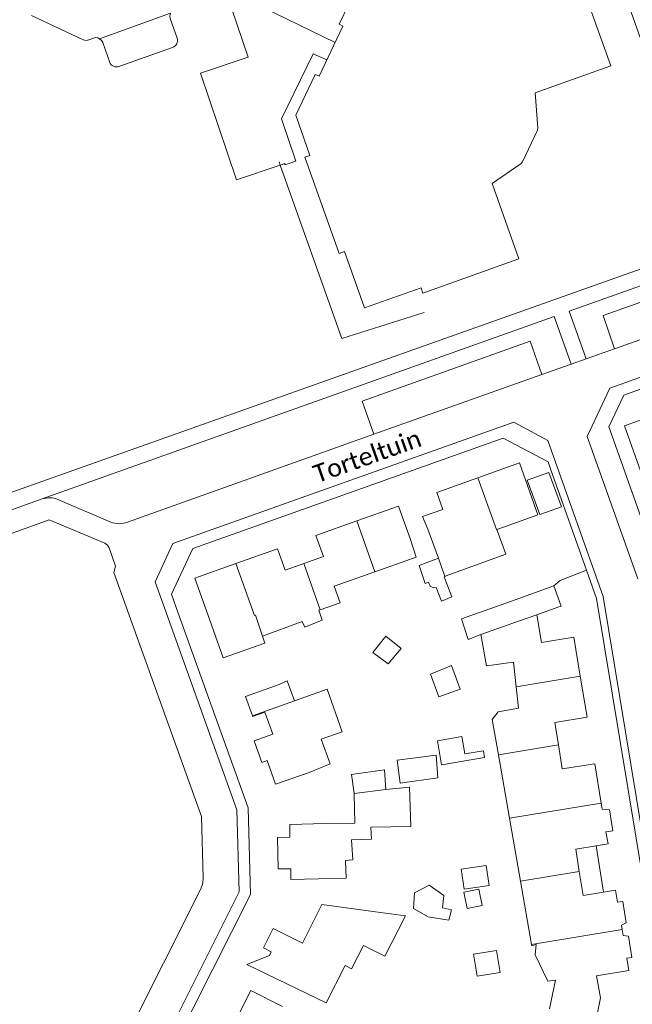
# Model space of a CAD drawing. Extents: x 177628 to 188968, y 384226 to 390673.
# Tile 220 of 256: x 184437 to 184523, y 386131 to 386269. Entities that reach past the tile are written whole.
import ezdxf

# ---------------------------------------------------------------- set-up
doc = ezdxf.new("R2010")
doc.units = 0
for name, color, linetype, lineweight in [('B01_D', 14, 'Continuous', 9), ('B01_F', 14, 'Continuous', 9), ('B01_T', 14, 'Continuous', 9), ('B02_F', 14, 'Continuous', 9), ('B02_T', 14, 'Continuous', 9), ('B07_D', 14, 'Continuous', 9), ('B11_F', 14, 'Continuous', 9), ('B11_S', 14, 'Continuous', 9), ('B14_F', 14, 'Continuous', 9), ('B17_T', 14, 'Continuous', 9), ('T01_F', 253, 'Continuous', 9), ('T01_T', 253, 'Continuous', 9), ('T04_F', 253, 'HAAG', 9), ('V00_F', 8, 'Continuous', 9), ('V00_T', 8, 'Continuous', 9), ('Z06', 7, 'Continuous', 9)]:
    doc.layers.add(name, color=color, linetype=linetype, lineweight=lineweight)
doc.styles.add('Legend', font='calibri.ttf')
doc.linetypes.add('HAAG', pattern='A,4,-1,[5,TOPOCAD.SHX,S=0.35,R=0,X=-0.35,Y=-0.35],-1', length=6)

msp = doc.modelspace()

# ---------------------------------------------------------------- linework, layer by layer
at = {"layer": 'B01_D', "linetype": 'Continuous'}
for points in [[(184529.908, 386205.234), (184524.794, 386203.414), (184521.786, 386211.866), (184526.985, 386213.708)], [(184475.04, 386148.225), (184475.009, 386149.748), (184473.253, 386149.712), (184473.161, 386154.135), (184474.898, 386154.171), (184474.861, 386155.973), (184479.86, 386156.076)]]:
    msp.add_lwpolyline(points, dxfattribs=at)
at = {"layer": 'B01_F', "linetype": 'Continuous'}
for points in [[(184496.337, 386200.104), (184493.493, 386199.121), (184494.23, 386197.35)], [(184496.681, 386190.76), (184505.152, 386193.859), (184503.91, 386197.334)], [(184482.777, 386148.432), (184475.04, 386148.225)], [(184479.369, 386144.722), (184487.589, 386143.626)], [(184479.991, 386130.968), (184468.846, 386136.328)]]:
    msp.add_lwpolyline(points, dxfattribs=at)
at = {"layer": 'B01_T', "linetype": 'Continuous'}
for points in [[(184490.145, 386275.854), (184484.491, 386273.833), (184481.792, 386268.149), (184482.33, 386267.905), (184479.009, 386260.87), (184478.417, 386261.103), (184475.725, 386255.391), (184477.691, 386249.758), (184476.997, 386249.501)], [(184493.279, 386231.213), (184493.55, 386230.45), (184507.01, 386235.24), (184503.251, 386245.83), (184507.301, 386248.64), (184507.51, 386248.87), (184509.61, 386253.29), (184509.67, 386253.64), (184509.3, 386258.54), (184519.87, 386262.33), (184515.062, 386275.769)], [(184476.997, 386249.501), (184481.775, 386236.019), (184482.538, 386236.29)], [(184485.339, 386228.388), (184482.538, 386236.29)], [(184485.339, 386228.388), (184493.279, 386231.213)], [(184504.964, 386197.688), (184509.672, 386199.371), (184507.07, 386206.65), (184501.231, 386204.563)], [(184501.231, 386204.563), (184495.49, 386202.51), (184496.337, 386200.104)], [(184484.273, 386198.529), (184490.11, 386200.6), (184491.782, 386195.888)], [(184476.851, 386192.536), (184479.592, 386193.509), (184478.534, 386196.492), (184484.273, 386198.529)], [(184494.23, 386197.35), (184495.737, 386193.291)], [(184503.91, 386197.334), (184504.964, 386197.688)], [(184491.782, 386195.888), (184492.593, 386193.418), (184486.816, 386191.377)], [(184467.311, 386192.541), (184473.148, 386194.613), (184474.217, 386191.601), (184476.851, 386192.536)], [(184464.156, 386183.159), (184461.552, 386190.497), (184467.311, 386192.541)], [(184486.816, 386191.377), (184481.115, 386189.362), (184481.932, 386187.048), (184479.147, 386186.064)], [(184496.634, 386190.743), (184496.681, 386190.76)], [(184479.147, 386186.064), (184478.926, 386185.986)], [(184510.162, 386181.478), (184509.518, 386185.367)], [(184515.61, 386176.735), (184514.7, 386182.23), (184510.162, 386181.478)], [(184512.533, 386167.113), (184512.022, 386170.248), (184516.56, 386171), (184515.61, 386176.735)], [(184477.583, 386163.255), (184480.54, 386164.45), (184479.286, 386167.918), (184482.199, 386168.948), (184480.093, 386174.906), (184475.533, 386173.285)], [(184469.623, 386171.19), (184469.664, 386171.074), (184471.389, 386171.686), (184472.487, 386168.594), (184469.866, 386167.664), (184470.936, 386164.649), (184471.689, 386164.916), (184472.871, 386161.584), (184477.583, 386163.255)], [(184518.543, 386158.961), (184517.63, 386164.48), (184513.083, 386163.733), (184512.533, 386167.113)], [(184479.86, 386156.076), (184483.995, 386156.161), (184483.91, 386160.28)], [(184518.683, 386158.118), (184518.543, 386158.961)], [(184518.683, 386158.118), (184519.705, 386158.003), (184520.146, 386155.085), (184519.208, 386154.943)], [(184517.835, 386152.966), (184519.49, 386153.24), (184519.208, 386154.943)], [(184515.463, 386149.362), (184514.965, 386152.491), (184517.835, 386152.966)], [(184518.871, 386146.461), (184516.001, 386145.986), (184515.463, 386149.362)], [(184520.841, 386145.038), (184520.56, 386146.74), (184518.871, 386146.461)], [(184468.846, 386136.328), (184472.014, 386137.593), (184472.278, 386138.12), (184471.204, 386138.655), (184472.566, 386141.374), (184476.675, 386139.33), (184479.369, 386144.722)], [(184520.841, 386145.038), (184521.548, 386145.154), (184522.04, 386142.157), (184521.368, 386141.853)], [(184521.469, 386141.241), (184521.368, 386141.853)], [(184521.61, 386140.39), (184521.469, 386141.241)], [(184521.61, 386140.39), (184522.343, 386140.312), (184522.835, 386137.315), (184522.137, 386137.2)], [(184518.42, 386131.65), (184517.9, 386134.74), (184522.42, 386135.49), (184522.137, 386137.2)], [(184473.854, 386130.414), (184469.394, 386132.674), (184466.082, 386126.138), (184466.682, 386124.311), (184462.718, 386122.987), (184465.451, 386114.734), (184469.66, 386116.21)], [(184517.858, 386128.851), (184518.42, 386131.65)]]:
    msp.add_lwpolyline(points, dxfattribs=at)
at = {"layer": 'B02_F', "linetype": 'Continuous'}
msp.add_lwpolyline([(184505.953, 386187.28), (184498.937, 386184.788)], dxfattribs=at)
at = {"layer": 'B02_T', "linetype": 'Continuous'}
for points in [[(184495.737, 386193.291), (184493.019, 386192.281), (184493.841, 386189.75)], [(184493.841, 386189.75), (184494.304, 386189.915)], [(184496.497, 386190.695), (184496.634, 386190.743)], [(184505.953, 386187.28), (184511.91, 386189.4)], [(184511.91, 386189.4), (184512.92, 386186.58), (184512.441, 386186.409)], [(184509.518, 386185.367), (184512.441, 386186.409)], [(184475.533, 386173.285), (184474.529, 386176.111), (184473.369, 386175.584)], [(184473.369, 386175.584), (184468.657, 386173.913), (184469.623, 386171.19)], [(184483.91, 386160.28), (184483.545, 386162.979), (184488.16, 386163.628)]]:
    msp.add_lwpolyline(points, dxfattribs=at)
at = {"layer": 'B07_D', "linetype": 'Continuous'}
for points in [[(184501.231, 386204.563), (184503.844, 386197.312), (184503.91, 386197.334)], [(184484.273, 386198.529), (184486.816, 386191.377)], [(184467.311, 386192.541), (184469.937, 386185.233)], [(184476.851, 386192.536), (184479.147, 386186.064)], [(184495.737, 386193.291), (184496.634, 386190.743)], [(184506.958, 386184.45), (184509.518, 386185.367)], [(184469.937, 386185.233), (184470.072, 386185.283)], [(184470.072, 386185.283), (184471.067, 386182.374)], [(184501.646, 386182.568), (184506.958, 386184.45)], [(184506.613, 386175.27), (184515.61, 386176.735)], [(184469.623, 386171.19), (184475.533, 386173.285)], [(184504.135, 386165.716), (184512.533, 386167.113)], [(184483.91, 386160.28), (184488.35, 386160.881)], [(184505.687, 386156.858), (184518.543, 386158.961)], [(184507.242, 386147.99), (184515.463, 386149.362)], [(184508.783, 386139.118), (184521.469, 386141.241)]]:
    msp.add_lwpolyline(points, dxfattribs=at)
at = {"layer": 'B11_F', "linetype": 'Continuous'}
for points in [[(184471.067, 386182.374), (184476.632, 386184.436), (184476.966, 386183.624), (184479.395, 386184.604), (184478.926, 386185.986)], [(184471.067, 386182.374), (184471.373, 386181.362), (184465.514, 386179.308), (184464.156, 386183.159)]]:
    msp.add_lwpolyline(points, dxfattribs=at)
at = {"layer": 'B11_S', "linetype": 'Continuous'}
for points in [[(184501.646, 386182.568), (184502.442, 386178.22), (184506.247, 386178.73), (184506.613, 386175.27)], [(184506.613, 386175.27), (184506.932, 386172.258), (184504.067, 386171.746), (184503.263, 386170.691), (184504.135, 386165.716)], [(184504.135, 386165.716), (184505.687, 386156.858)], [(184488.35, 386160.881), (184488.353, 386160.839), (184491.67, 386161.165), (184491.828, 386155.682), (184486.232, 386155.562), (184486.311, 386153.881), (184483.516, 386153.788), (184483.703, 386150.974), (184482.707, 386150.893), (184482.777, 386148.432)], [(184505.687, 386156.858), (184507.242, 386147.99)], [(184507.242, 386147.99), (184508.783, 386139.118)], [(184487.589, 386143.626), (184491.1, 386143.158), (184488.182, 386137.474), (184485.213, 386138.998)], [(184479.991, 386130.968), (184482.616, 386136.202), (184483.535, 386135.73), (184485.213, 386138.998)], [(184508.783, 386139.118), (184508.813, 386138.944), (184509.406, 386139.105), (184509.258, 386137.664), (184511.068, 386133.979), (184512.128, 386134.126), (184511.306, 386130.09)]]:
    msp.add_lwpolyline(points, dxfattribs=at)
at = {"layer": 'B14_F', "linetype": 'Continuous'}
for points in [[(184508.169, 386204.226), (184509.912, 386199.412), (184512.956, 386200.511), (184511.213, 386205.325), (184508.169, 386204.226)], [(184496.497, 386190.695), (184497.603, 386187.879), (184496.151, 386187.286), (184495.389, 386189.183), (184495.028, 386189.153), (184494.559, 386189.389), (184494.304, 386189.915)], [(184498.937, 386184.788), (184499.864, 386181.891), (184501.646, 386182.568)], [(184490.507, 386180.637), (184488.356, 386182.354), (184486.507, 386180.073), (184488.687, 386178.459), (184490.507, 386180.637)], [(184495.768, 386173.844), (184498.785, 386174.921), (184497.554, 386178.258), (184494.626, 386177.023), (184495.768, 386173.844)], [(184496.453, 386164.358), (184496.144, 386164.305), (184495.567, 386167.7), (184499.017, 386168.287), (184499.434, 386165.84), (184502.023, 386166.281), (184502.184, 386165.333)], [(184495.654, 386162.48), (184495.41, 386165.649), (184489.926, 386164.949), (184490.329, 386161.768), (184495.654, 386162.48)], [(184496.453, 386164.358), (184498.337, 386164.679)], [(184502.184, 386165.333), (184498.337, 386164.679)], [(184488.16, 386163.628), (184488.35, 386160.881)], [(184502.85, 386147.417), (184502.413, 386150.219), (184498.897, 386149.671), (184499.334, 386146.869), (184502.85, 386147.417)], [(184497.154, 386142.546), (184497.55, 386143.963), (184496.298, 386144.248), (184496.485, 386146.017), (184494.42, 386147.436), (184492.38, 386146.348), (184492.235, 386144.195), (184494.268, 386143.013), (184497.154, 386142.546)], [(184499.733, 386144.181), (184501.833, 386144.58), (184501.396, 386146.883), (184499.296, 386146.484), (184499.733, 386144.181)], [(184504.364, 386135.196), (184503.866, 386138.301), (184500.641, 386137.784), (184501.139, 386134.679), (184504.364, 386135.196)]]:
    msp.add_lwpolyline(points, dxfattribs=at)
at = {"layer": 'B17_T', "linetype": 'Continuous'}
msp.add_lwpolyline([(184517.835, 386152.966), (184518.871, 386146.461)], dxfattribs=at)
at = {"layer": 'T01_F', "linetype": 'Continuous'}
msp.add_lwpolyline([(184516.459, 386191.615), (184512.76, 386190.155), (184511.91, 386189.4)], dxfattribs=at)
at = {"layer": 'T01_T', "linetype": 'Continuous'}
for points in [[(184526.995, 386190.931), (184520.042, 386210.537)], [(184516.459, 386191.615), (184511.473, 386205.692)], [(184458.95, 386186.369), (184464.008, 386172.315)]]:
    msp.add_lwpolyline(points, dxfattribs=at)
at = {"layer": 'T04_F', "linetype": 'HAAG'}
for points in [[(184473.539, 386248.403), (184473.382, 386248.844)], [(184493.713, 386227.723), (184482.19, 386224.092), (184473.539, 386248.403)]]:
    msp.add_lwpolyline(points, dxfattribs=at)
at = {"layer": 'V00_F', "linetype": 'Continuous'}
msp.add_lwpolyline([(184448.173, 386266.114), (184447.965, 386266.23), (184447.634, 386266.286)], dxfattribs=at)
at = {"layer": 'V00_T', "linetype": 'Continuous'}
for points in [[(184415.402, 386196.719), (184430.06, 386200.47), (184534.273, 386237.47), (184513.913, 386294.646), (184503.785, 386291.051)], [(184468.593, 386273.751), (184469.422, 386271.34), (184481.239, 386265.593)], [(184473.539, 386248.403), (184467.411, 386246.345), (184462.365, 386261.28), (184469.03, 386263.541), (184465.894, 386272.79)], [(184458.135, 386269.705), (184448.173, 386266.114)], [(184459.089, 386266.19), (184458.093, 386268.943), (184458.042, 386269.328), (184458.135, 386269.705)], [(184438.65, 386269.399), (184445.916, 386265.971), (184446.347, 386265.885), (184446.683, 386265.947), (184447.634, 386266.286)], [(184448.173, 386266.114), (184448.456, 386265.893), (184448.646, 386265.589), (184449.621, 386262.812)], [(184450.903, 386262.226), (184458.452, 386264.907)], [(184480.082, 386263.142), (184478.133, 386264.006), (184473.711, 386254.91), (184475.717, 386248.955), (184474.199, 386248.426), (184474.16, 386248.611), (184473.539, 386248.403)], [(184516.434, 386221.238), (184514.05, 386227.93), (184534.999, 386235.379), (184535.739, 386233.305), (184535.33, 386233.16)], [(184535.33, 386233.16), (184518.79, 386227.31), (184520.422, 386222.655)], [(184520.422, 386222.655), (184537.001, 386228.548)], [(184514.324, 386220.488), (184511.92, 386227.18), (184440.172, 386201.589)], [(184520.042, 386210.537), (184519.625, 386211.714), (184521.728, 386216.166), (184539.562, 386222.575), (184540.946, 386218.669), (184589.67, 386226.794), (184592.192, 386219.619)], [(184523.65, 386190.373), (184516.586, 386210.347), (184519.736, 386217.137), (184543.122, 386225.459)], [(184486.67, 386210.658), (184485.04, 386215.3), (184508.57, 386223.7), (184510.23, 386219.032)], [(184516.434, 386221.238), (184520.422, 386222.655)], [(184514.324, 386220.488), (184516.434, 386221.238)], [(184510.23, 386219.032), (184514.324, 386220.488)], [(184486.67, 386210.658), (184510.23, 386219.032)], [(184474.59, 386086.47), (184469.11, 386089.15), (184457.1, 386125.193), (184467.762, 386146.508), (184467.469, 386157.998), (184455.995, 386189.97), (184458.478, 386195.34), (184506.28, 386212.35), (184511.05, 386209.81), (184518.81, 386187.91), (184528.93, 386126.75), (184512.16, 386098.91), (184474.59, 386086.47)], [(184486.67, 386210.658), (184452.12, 386198.35)], [(184511.473, 386205.692), (184511.08, 386206.8), (184504.8, 386210.14), (184461.289, 386194.669), (184458.279, 386188.233), (184458.95, 386186.369)], [(184404.447, 386191.49), (184430.67, 386198.2), (184440.172, 386201.589)], [(184449.781, 386198.349), (184442.369, 386201.511)], [(184416.99, 386191.53), (184431.51, 386195.23), (184441.128, 386198.659), (184448.957, 386195.381)], [(184448.957, 386195.381), (184449.31, 386195.135), (184449.532, 386194.765)], [(184449.532, 386194.765), (184450.421, 386192.166), (184450.225, 386191.287), (184462.498, 386157.05), (184462.752, 386148.487), (184462.68, 386147.702), (184462.421, 386146.935), (184451.904, 386126.009), (184451.78, 386125.563), (184452.344, 386123.865)], [(184467.186, 386099.732), (184469.776, 386091.932), (184476.02, 386088.89), (184512.25, 386100.94), (184527.91, 386126.94), (184517.87, 386187.63), (184516.459, 386191.615)], [(184464.008, 386172.315), (184469.051, 386158.302), (184469.369, 386146.154), (184458.764, 386125.097), (184463.477, 386110.902)]]:
    msp.add_lwpolyline(points, dxfattribs=at)
for centre, radius, start, end in [((184458.107, 386265.878), 1.031, 289.56802, 17.62387), ((184450.559, 386263.169), 1.004, 200.83115, 290.03873), ((184441.169, 386198.695), 3.061, 66.92491, 109.00845), ((184450.949, 386201.341), 3.212, 248.66983, 291.37916)]:
    msp.add_arc(centre, radius, start, end, dxfattribs=at)

# ---------------------------------------------------------------- texts
at = {"layer": 'Z06', "linetype": 'Continuous', "style": 'Legend'}
msp.add_text('Torteltuin', height=2.5, rotation=19.57673, dxfattribs=at).set_placement((184478.724, 386203.802))

doc.saveas('drawing.dxf')
